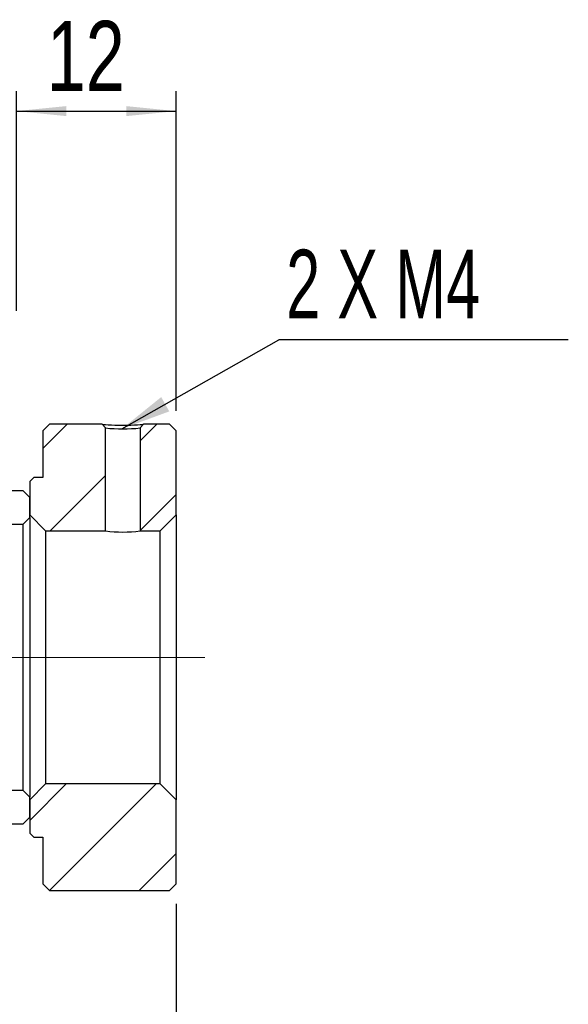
# Model space of a CAD drawing. Header units: millimetres. Extents: x 7 to 295, y 72 to 193.
# Tile 7 of 7: x 268 to 295, y 97 to 147. Entities that reach past the tile are written whole.
import ezdxf

# ---------------------------------------------------------------- set-up
doc = ezdxf.new("R2010")
doc.units = ezdxf.units.MM
doc.linetypes.add('CENTERX2', pattern=[20.319999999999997, 12.7, -2.54, 2.54, -2.54])
doc.layers.add('FORMAT', color=7, linetype='Continuous')
doc.styles.add('SLDTEXTSTYLE0', font='TXT', dxfattribs={"width": 0.75})
doc.styles.add('SLDTEXTSTYLE1', font='TXT', dxfattribs={"width": 0.6666666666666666})
doc.dimstyles.new('SLDDIMSTYLE0', dxfattribs={"dimtxt": 3.5, "dimasz": 2.5, "dimexe": 0, "dimexo": 0.0625, "dimgap": 0.875, "dimtad": 1, "dimlfac": 1.5, "dimrnd": 1e-09, "dimzin": 12, "dimdsep": 46, "dimtxsty": 'SLDTEXTSTYLE0', "dimsah": 1, "dimcen": 0.09, "dimadec": 0, "dimazin": 3, "dimtfac": 1, "dimtofl": 0, "dimtmove": 0, "dimatfit": 3, "dimfxl": 0, "dimfrac": 2, "dimtolj": 1, "dimtzin": 12, "dimarcsym": 0})
doc.dimstyles.new('SLDDIMSTYLE2', dxfattribs={"dimtxt": 0.18, "dimasz": 2.5, "dimexe": 0, "dimexo": 0.0625, "dimgap": 0, "dimtad": 0, "dimtih": 1, "dimtoh": 1, "dimdec": 0, "dimrnd": 1e-09, "dimzin": 0, "dimdsep": 46, "dimtxsty": 'Standard', "dimsah": 1, "dimcen": 0.09, "dimadec": 0, "dimazin": 0, "dimtfac": 2.5, "dimtdec": 0, "dimtofl": 0, "dimtmove": 0, "dimatfit": 3, "dimfxl": 0, "dimfrac": 2, "dimtolj": 1, "dimtzin": 0, "dimarcsym": 0})
pattern_1 = [(45, (0, 0), (-2.245064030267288, 2.245064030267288), [])]

# ---------------------------------------------------------------- blocks, each defined once
blk = doc.blocks.new('_D_15')
at = {"layer": 'FORMAT', "color": 7}
for p, q in [((267.5066999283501, 132.0294654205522), (267.50669992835, 143.0294654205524)), ((275.5066999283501, 127.0294654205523), (275.5066999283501, 143.0294654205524)), ((267.50669992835, 142.0294654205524), (275.5066999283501, 142.0294654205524))]:
    blk.add_line(p, q, dxfattribs=at)
for points in [[(267.50669992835, 142.0294654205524), (270.00669992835, 141.7794654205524), (270.00669992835, 142.2794654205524)], [(275.5066999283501, 142.0294654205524), (273.0066999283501, 142.2794654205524), (273.0066999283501, 141.7794654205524)]]:
    blk.add_solid(points, dxfattribs=at)
at = {"layer": 'FORMAT', "color": 7, "insert": (269.0299159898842, 146.5412023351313), "char_height": 3.5, "attachment_point": 1, "style": 'SLDTEXTSTYLE0'}
blk.add_mtext('12', dxfattribs=at)
blk = doc.blocks.new('_D_18')
at = {"layer": 'FORMAT', "color": 7}
for p, q in [((275.5066999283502, 102.3627987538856), (275.5066999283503, 89.2688844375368)), ((246.8400332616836, 100.0294654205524), (246.8400332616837, 89.26888443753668)), ((246.8400332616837, 90.26888443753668), (275.5066999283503, 90.2688844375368))]:
    blk.add_line(p, q, dxfattribs=at)
for points in [[(246.8400332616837, 90.26888443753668), (249.3400332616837, 90.0188844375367), (249.3400332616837, 90.5188844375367)], [(275.5066999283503, 90.2688844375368), (273.0066999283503, 90.51888443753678), (273.0066999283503, 90.01888443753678)]]:
    blk.add_solid(points, dxfattribs=at)
at = {"layer": 'FORMAT', "color": 7, "insert": (258.5040722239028, 94.78062135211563), "char_height": 3.5, "attachment_point": 1, "style": 'SLDTEXTSTYLE0'}
blk.add_mtext('43', dxfattribs=at)
blk = doc.blocks.new('SW_NOTE_4')
at = {"layer": 'FORMAT', "color": 0}
blk.add_line((14.49672026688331, 0), (0, 0), dxfattribs=at)
at = {"layer": 'FORMAT', "color": 0, "insert": (0.3751363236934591, 4.515417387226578), "char_height": 3.439583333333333, "attachment_point": 1, "style": 'SLDTEXTSTYLE1'}
blk.add_mtext('2 X M4', dxfattribs=at)

msp = doc.modelspace()

# ---------------------------------------------------------------- hatches: boundary and pattern name
at = {"layer": 'FORMAT', "linetype": 'Continuous', "lineweight": 18}
h = msp.add_hatch(dxfattribs=at)
h.set_pattern_fill('ANSI31', color=256, style=0)
h.set_pattern_definition(pattern_1)
edge = h.paths.add_edge_path(flags=0)
edge.add_line((268.3733665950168, 123.6961320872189), (268.1733665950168, 123.4961320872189))
edge.add_line((268.1733665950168, 123.4961320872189), (268.1733665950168, 121.8294654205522))
edge.add_line((268.1733665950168, 121.8294654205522), (268.9733665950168, 121.0294654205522))
edge.add_line((268.9733665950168, 121.0294654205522), (271.9733665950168, 121.0294654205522))
edge.add_line((271.9733665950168, 121.0294654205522), (271.9733665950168, 126.1772838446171))
edge.add_line((271.9733674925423, 126.1772838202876), (271.805326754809, 126.3627986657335))
edge.add_line((271.8053269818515, 126.3627987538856), (269.1733665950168, 126.3627987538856))
edge.add_line((269.1733665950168, 126.3627987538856), (268.8400332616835, 126.0294654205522))
edge.add_line((268.8400332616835, 126.0294654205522), (268.8400332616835, 123.6961320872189))
edge.add_line((268.8400332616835, 123.6961320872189), (268.3733665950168, 123.6961320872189))
h = msp.add_hatch(dxfattribs=at)
h.set_pattern_fill('ANSI31', color=256, style=0)
h.set_pattern_definition(pattern_1)
h.paths.add_polyline_path([(273.7066999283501, 126.1772839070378), (273.7066999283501, 121.0294654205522), (274.7066999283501, 121.0294654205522), (275.5066999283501, 121.8294654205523), (275.5066999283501, 126.0294654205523), (275.1733665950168, 126.3627987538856), (273.874740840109, 126.3627987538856)], flags=0)
h = msp.add_hatch(dxfattribs=at)
h.set_pattern_fill('ANSI31', color=256, style=0)
h.set_pattern_definition(pattern_1)
edge = h.paths.add_edge_path(flags=0)
edge.add_line((267.8400332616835, 121.3627987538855), (268.1733665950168, 121.6961320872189))
edge.add_line((268.1733665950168, 121.6961320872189), (268.1733665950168, 122.6961320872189))
edge.add_line((268.1733665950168, 122.6961320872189), (267.8400332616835, 123.0294654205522))
edge.add_line((267.8400332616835, 123.0294654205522), (263.1733665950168, 123.0294654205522))
edge.add_arc((263.1733665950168, 122.6961320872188), 0.3333333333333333, 90, 179.9999999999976)
edge.add_line((262.8400332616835, 122.6961320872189), (262.8400332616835, 121.6961320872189))
edge.add_arc((263.1733665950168, 121.6961320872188), 0.3333333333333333, 179.9999999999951, 270.0000000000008)
edge.add_line((263.1733665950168, 121.3627987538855), (267.8400332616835, 121.3627987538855))
h = msp.add_hatch(dxfattribs=at)
h.set_pattern_fill('ANSI31', color=256, style=0)
h.set_pattern_definition(pattern_1)
edge = h.paths.add_edge_path(flags=0)
edge.add_line((268.1733665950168, 107.6961320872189), (267.8400332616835, 108.0294654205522))
edge.add_line((267.8400332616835, 108.0294654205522), (263.1733665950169, 108.0294654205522))
edge.add_arc((263.1733665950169, 107.6961320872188), 0.3333333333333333, 90, 179.9999999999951)
edge.add_line((262.8400332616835, 107.6961320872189), (262.8400332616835, 106.6961320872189))
edge.add_arc((263.1733665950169, 106.6961320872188), 0.3333333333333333, 179.9999999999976, 270.0000000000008)
edge.add_line((263.1733665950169, 106.3627987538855), (267.8400332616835, 106.3627987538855))
edge.add_line((267.8400332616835, 106.3627987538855), (268.1733665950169, 106.6961320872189))
edge.add_line((268.1733665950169, 106.6961320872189), (268.1733665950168, 107.6961320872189))
h = msp.add_hatch(dxfattribs=at)
h.set_pattern_fill('ANSI31', color=256, style=0)
h.set_pattern_definition(pattern_1)
h.paths.add_polyline_path([(268.1733665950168, 105.8961320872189), (268.3733665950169, 105.6961320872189), (268.8400332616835, 105.6961320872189), (268.8400332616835, 103.3627987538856), (269.1733665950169, 103.0294654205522), (275.1733665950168, 103.0294654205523), (275.5066999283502, 103.3627987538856), (275.5066999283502, 107.5627987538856), (274.7066999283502, 108.3627987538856), (268.9733665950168, 108.3627987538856), (268.1733665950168, 107.5627987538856)], flags=0)

# ---------------------------------------------------------------- linework, layer by layer
at = {"color": 7, "linetype": 'Continuous', "lineweight": 25}
for p, q in [((268.8400332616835, 126.0294654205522), (269.1733665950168, 126.3627987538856)), ((271.8053269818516, 126.3627987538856), (269.1733665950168, 126.3627987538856)), ((271.805326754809, 126.3627986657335), (271.9733674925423, 126.1772838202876)), ((271.9733665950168, 121.0294654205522), (271.9733665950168, 126.1772838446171)), ((273.7066999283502, 126.1772839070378), (273.8747408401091, 126.3627987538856)), ((273.7066999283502, 126.1772839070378), (273.7066999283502, 121.0294654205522)), ((275.1733665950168, 126.3627987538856), (273.8747408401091, 126.3627987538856)), ((275.1733665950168, 126.3627987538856), (275.5066999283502, 126.0294654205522)), ((268.8400332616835, 126.0294654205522), (268.8400332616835, 123.6961320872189)), ((275.5066999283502, 121.8294654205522), (275.5066999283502, 126.0294654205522)), ((268.1733665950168, 123.4961320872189), (268.3733665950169, 123.6961320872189)), ((268.8400332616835, 123.6961320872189), (268.3733665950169, 123.6961320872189)), ((268.1733665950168, 123.4961320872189), (268.1733665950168, 121.8294654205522)), ((267.8400332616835, 123.0294654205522), (263.1733665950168, 123.0294654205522)), ((267.8400332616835, 123.0294654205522), (268.1733665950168, 122.6961320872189)), ((268.1733665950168, 121.6961320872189), (268.1733665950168, 122.6961320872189)), ((268.1733665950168, 121.6961320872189), (267.8400332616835, 121.3627987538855)), ((268.9733665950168, 121.0294654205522), (268.1733665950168, 121.8294654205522)), ((268.1733665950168, 121.6961320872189), (268.1733665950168, 107.6961320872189)), ((275.5066999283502, 121.8294654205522), (274.7066999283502, 121.0294654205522)), ((275.5066999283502, 121.8294654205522), (275.5066999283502, 107.5627987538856)), ((263.1733665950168, 121.3627987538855), (267.8400332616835, 121.3627987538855)), ((267.8400332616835, 108.0294654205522), (267.8400332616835, 121.3627987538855)), ((268.9733665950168, 121.0294654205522), (271.9733665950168, 121.0294654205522)), ((268.9733665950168, 121.0294654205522), (268.9733665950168, 108.3627987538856)), ((273.7066999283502, 121.0294654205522), (274.7066999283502, 121.0294654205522)), ((274.7066999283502, 108.3627987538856), (274.7066999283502, 121.0294654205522)), ((267.8400332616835, 108.0294654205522), (263.1733665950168, 108.0294654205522)), ((267.8400332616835, 108.0294654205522), (268.1733665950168, 107.6961320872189)), ((268.1733665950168, 107.5627987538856), (268.9733665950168, 108.3627987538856)), ((274.7066999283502, 108.3627987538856), (268.9733665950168, 108.3627987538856)), ((274.7066999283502, 108.3627987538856), (275.5066999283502, 107.5627987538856)), ((268.1733665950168, 106.6961320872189), (268.1733665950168, 107.6961320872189)), ((268.1733665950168, 107.5627987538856), (268.1733665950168, 105.8961320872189)), ((275.5066999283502, 103.3627987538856), (275.5066999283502, 107.5627987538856)), ((268.1733665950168, 106.6961320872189), (267.8400332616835, 106.3627987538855)), ((263.1733665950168, 106.3627987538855), (267.8400332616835, 106.3627987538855)), ((268.3733665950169, 105.6961320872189), (268.1733665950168, 105.8961320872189)), ((268.3733665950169, 105.6961320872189), (268.8400332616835, 105.6961320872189)), ((268.8400332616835, 105.6961320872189), (268.8400332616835, 103.3627987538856)), ((269.1733665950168, 103.0294654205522), (268.8400332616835, 103.3627987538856)), ((269.1733665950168, 103.0294654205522), (275.1733665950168, 103.0294654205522)), ((275.5066999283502, 103.3627987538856), (275.1733665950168, 103.0294654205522))]:
    msp.add_line(p, q, dxfattribs=at)
at = {"color": 7, "linetype": 'Continuous', "lineweight": 25, "flags": 128}
msp.add_lwpolyline([(271.8053269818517, 126.3627987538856), (271.8053262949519, 126.3627986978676), (271.8242656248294, 126.3608983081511), (271.8811472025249, 126.3557954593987), (271.9759710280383, 126.3482761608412), (272.1087371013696, 126.3390625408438), (272.2682567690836, 126.3296783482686), (272.4433919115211, 126.322021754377), (272.6341425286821, 126.3170463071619), (272.8405086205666, 126.3153236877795), (273.0465864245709, 126.3170495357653), (273.2372195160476, 126.3220374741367), (273.4124078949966, 126.3297126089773), (273.572151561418, 126.3391158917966), (273.7047230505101, 126.3483162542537), (273.7993450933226, 126.3558246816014), (273.8560176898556, 126.3609155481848), (273.8747408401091, 126.3627987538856)], dxfattribs=at)
at = {"color": 7, "linetype": 'Continuous', "lineweight": 25}
for centre, radius, start, end in [((272.8400329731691, 134.1889623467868), 8.058418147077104, 263.8260149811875, 276.1739891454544), ((272.8400332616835, 127.3236828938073), 6.353604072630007, 262.1600978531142, 277.8399021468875)]:
    msp.add_arc(centre, radius, start, end, dxfattribs=at)
at = {"layer": 'FORMAT', "color": 7, "linetype": 'CENTERX2', "lineweight": 18}
msp.add_line((276.9455873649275, 114.6961320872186), (238.8965090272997, 114.6961320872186), dxfattribs=at)

# ---------------------------------------------------------------- block references
at = {"layer": 'FORMAT', "color": 7}
msp.add_blockref('SW_NOTE_4', (280.6381074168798, 130.5801291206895), dxfattribs=at)

# ---------------------------------------------------------------- dimensions: what is measured, and where the dimension line sits
for base, p1, p2, angle, picture, middle in [((275.5066999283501, 142.0294654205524), (267.5066999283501, 131.0294654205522), (275.5066999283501, 126.0294654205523), 4.071109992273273e-13, '_D_15', (271.616027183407, 142.0294654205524)), ((275.5066999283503, 90.26888443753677), (246.8400332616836, 101.0294654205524), (275.5066999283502, 103.3627987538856), 2.272247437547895e-13, '_D_18', (261.0901834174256, 90.26888443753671))]:
    dim = msp.add_linear_dim(base=base, p1=p1, p2=p2, angle=angle, dimstyle='SLDDIMSTYLE0', dxfattribs=at)
    dim.commit()
    dim.dimension.update_dxf_attribs({"geometry": picture, "text_midpoint": middle, "dimtype": 160})

# ---------------------------------------------------------------- leaders
msp.add_leader([(272.7848507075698, 126.1308179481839), (280.6381074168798, 130.5801291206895)], dimstyle='SLDDIMSTYLE2', dxfattribs=at)

doc.saveas('drawing.dxf')
